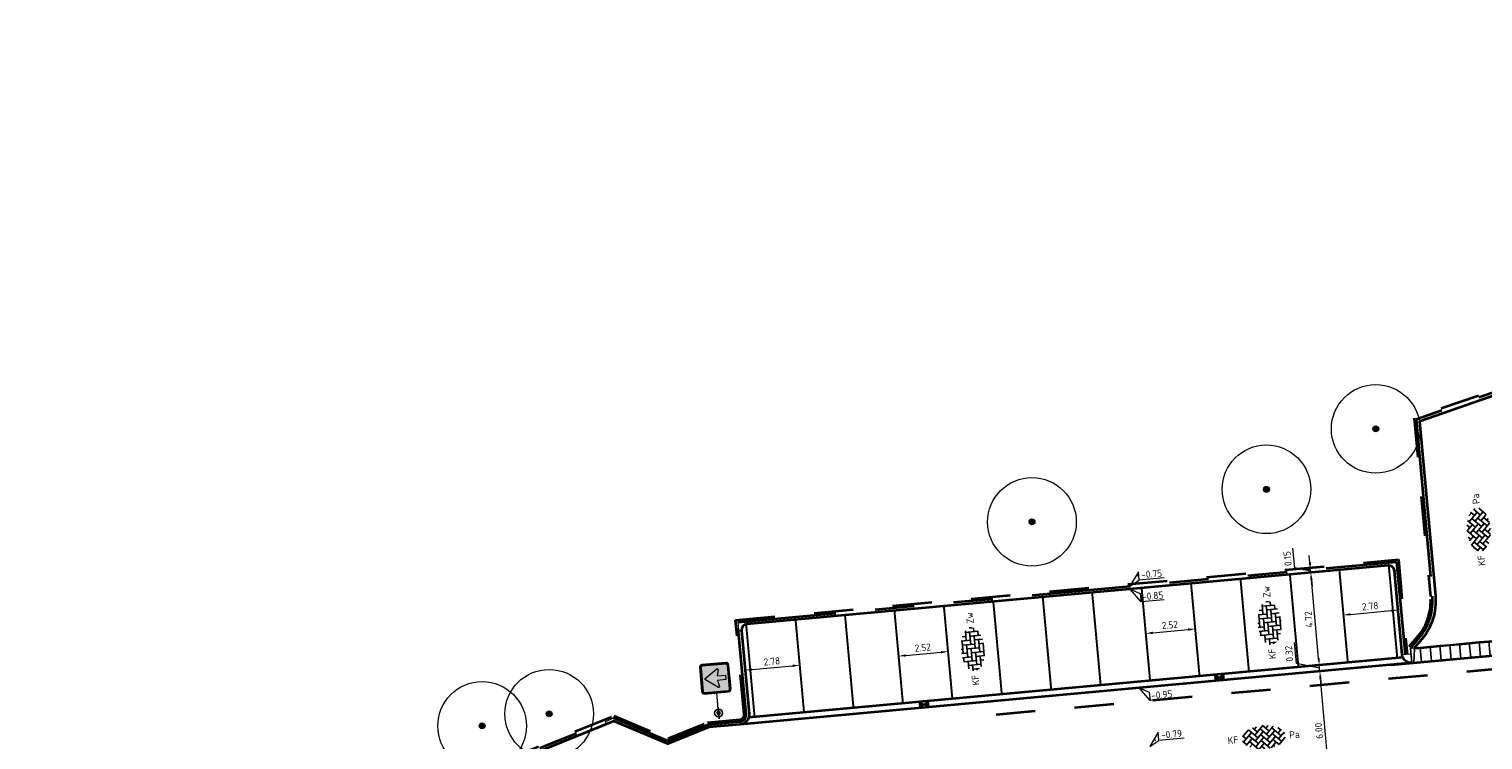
# Model space of a CAD drawing. Header units: metres. Extents: x 126075 to 126745, y 502461 to 502767.
# Tile 75 of 94: x 126546 to 126620, y 502713 to 502749. Entities that reach past the tile are written whole.
import ezdxf
from ezdxf.enums import TextEntityAlignment as Align

# ---------------------------------------------------------------- set-up
doc = ezdxf.new("R2010")
doc.units = ezdxf.units.M
doc.header["$PDSIZE"] = 1
for name, pattern in [('VH-OPSLUITBAND_VARIANT01-SO', [14, 8, -2, 2, -2]), ('VH-TROTTOIRBAND-SO', [15, 5, -2, 2, -2, 2, -2]), ('VW-21-21_STREEP', [0.42, 0.21, -0.21]), ('ZZ-HIDDEN-SO', [4, 2, -2])]:
    doc.linetypes.add(name, pattern=pattern)
doc.layers.get('0').update_dxf_attribs({"linetype": 'CONTINUOUS'})
doc.layers.get('DEFPOINTS').update_dxf_attribs({"linetype": 'CONTINUOUS'})
for name, color, linetype, lineweight in [('B-WE-GR-BOOM-S', 90, 'CONTINUOUS', 18), ('N-WE-IE-MEUBILAIR_WEGMEUBILAIR_VERKEERSBORD-S-200', 7, 'CONTINUOUS', 25), ('N-WE-RI-HWA_KOLK-S-200', 154, 'CONTINUOUS', 25), ('N-WE-VH-GOOT_BSS_ACHTERKANT-G', 170, 'CONTINUOUS', 35), ('N-WE-VH-GOOT_BSS_VOORKANT-G', 170, 'CONTINUOUS', 35), ('N-WE-VH-KANTOPSLUITING_BETONRUG-G', 7, 'ZZ-HIDDEN-SO', 35), ('N-WE-VH-KANTOPSLUITING_ELEMENT_INRIT_130 150-S', 40, 'CONTINUOUS', 25), ('N-WE-VH-KANTOPSLUITING_OPSLUITBAND_150X250-G', 150, 'VH-OPSLUITBAND_VARIANT01-SO', 35), ('N-WE-VH-KANTOPSLUITING_TROTTOIRBAND_130X150_250-G', 210, 'VH-TROTTOIRBAND-SO', 35), ('N-WE-VH-KANTOPSLUITING_TROTTOIRBAND_130X150_250_HOEKBLOK-S', 210, 'CONTINUOUS', 25), ('N-WE-VH-KANTOPSLUITING_TROTTOIRBAND_130X150_250_HOEKSTUK-S', 210, 'CONTINUOUS', 25), ('N-WE-VH-KANTOPSLUITING_VOORKANTBAND-G', 50, 'CONTINUOUS', 35), ('N-WE-VH-MATERIAALGRENS-G', 7, 'ZZ-HIDDEN-SO', 35), ('N-WE-VH-OPENVERHARDING_BETONSTRAATSTEEN_KEIFORMAAT_ELLEBOOGVERBAND-S-200', 252, 'CONTINUOUS', 25), ('N-WE-VH-OPENVERHARDING_BETONSTRAATSTEEN_KEIFORMAAT_KEPERVERBAND-S-200', 252, 'CONTINUOUS', 25), ('N-WE-VW-MARKERING_PARKEERVAK-G', 7, 'VW-21-21_STREEP', 35), ('N-WE-VW-VERKEERSTEKEN_BORD_C-S-200', 7, 'CONTINUOUS', 25), ('X-XX-AL-AANPIJLING-G', 7, 'CONTINUOUS', 18), ('X-XX-AL-HOOGTELABEL-S-200', 7, 'CONTINUOUS', 18), ('X-XX-AL-M', 7, 'CONTINUOUS', 18)]:
    doc.layers.add(name, color=color, linetype=linetype, lineweight=lineweight)
doc.styles.add('NLCS-ISO', font='NLCS-ISO.ttf')
doc.styles.add('NLCS-ISO-M200-T18', font='NLCS-ISO.ttf', dxfattribs={"height": 0.36})
doc.dimstyles.new('NLCS-M200-T18-PIJL_L2_H1', dxfattribs={"dimscale": 0.2, "dimtxt": 2.5, "dimasz": 1.8, "dimexe": 2, "dimexo": 2, "dimgap": 0.7, "dimtad": 1, "dimzin": 0, "dimdsep": 46, "dimtxsty": 'NLCS-ISO-M200-T18', "dimcen": 0, "dimdle": 2, "dimclrd": 256, "dimclre": 256, "dimclrt": 10, "dimadec": 1, "dimazin": 0, "dimtfac": 1, "dimtdec": 3, "dimtofl": 0, "dimtmove": 0, "dimatfit": 3, "dimfxl": 2, "dimfxlon": 1, "dimtfillclr": 256, "dimtolj": 1, "dimtzin": 0, "dimlwd": -1, "dimlwe": -1, "dimarcsym": 0})
pattern_1 = [(0, (0, 0), (0, 6.985), [5.08, -1.905]), (90, (0, 0), (-6.985, 4e-16), [5.08, -1.905])]

# ---------------------------------------------------------------- blocks, each defined once
blk = doc.blocks.new('SVH-TROTTOIRBAND HOEKBLOK_130 150X250_R300_H90INW_VB-MM')
at = {"linetype": 'Continuous', "lineweight": 0}
blk.add_lwpolyline([(450, 150), (450, -300), (300, -300, 0.414214), (0, 0), (0, 150)], format="xyb", close=True, dxfattribs=at)
blk.add_arc((0, -300), 320, 0, 90, dxfattribs=at)
blk = doc.blocks.new('SVH-TROTTOIRBAND HOEKBLOK_130 150X250_R450_H90UITW_HD-MM')
at = {"linetype": 'Continuous', "lineweight": 0}
for q in [(450, 450), (0, 0)]:
    blk.add_line((0, 450), q, dxfattribs=at)
for radius in [450, 430]:
    blk.add_arc((0, 450), radius, 270, 0, dxfattribs=at)
blk = doc.blocks.new('SVH-INRITELEMENT_130 150_180X750X500_LINKS')
for p, q in [((0, 0), (0, 0.75)), ((0, 0.75), (0.5, 0.75)), ((0.5, 0), (0.5, 0.75)), ((0, 0), (0.5, 0)), ((0.095, 0), (0.2, 0.7)), ((0.2, 0.7), (0.5, 0.7))]:
    blk.add_line(p, q)
blk = doc.blocks.new('SVH-INRITELEMENT_130 150_180X750X500_MIDDEN')
for p, q in [((0, 0), (0, 0.75)), ((0.5, 0.75), (0, 0.75)), ((0.5, 0), (0.5, 0.75)), ((0.5, 0.7), (0, 0.7)), ((0.5, 0), (0, 0))]:
    blk.add_line(p, q)
blk = doc.blocks.new('SVH-INRITELEMENT_130 150_180X750X500_RECHTS')
for p, q in [((0, 0), (0, 0.75)), ((0.5, 0.75), (0, 0.75)), ((0.5, 0), (0.5, 0.75)), ((0.3, 0.7), (0, 0.7)), ((0.5, 0), (0, 0)), ((0.405, 0), (0.3, 0.7))]:
    blk.add_line(p, q)
blk = doc.blocks.new('*U38')
at = {"layer": 'N-WE-VH-KANTOPSLUITING_ELEMENT_INRIT_130 150-S'}
for name, p in [('SVH-INRITELEMENT_130 150_180X750X500_LINKS', (0, 0)), ('SVH-INRITELEMENT_130 150_180X750X500_MIDDEN', (0.5, 0)), ('SVH-INRITELEMENT_130 150_180X750X500_MIDDEN', (1, 0)), ('SVH-INRITELEMENT_130 150_180X750X500_MIDDEN', (1.5, 0)), ('SVH-INRITELEMENT_130 150_180X750X500_MIDDEN', (2, 0)), ('SVH-INRITELEMENT_130 150_180X750X500_MIDDEN', (2.5, 0)), ('SVH-INRITELEMENT_130 150_180X750X500_MIDDEN', (3, 0)), ('SVH-INRITELEMENT_130 150_180X750X500_MIDDEN', (3.5, 0)), ('SVH-INRITELEMENT_130 150_180X750X500_MIDDEN', (4, 0)), ('SVH-INRITELEMENT_130 150_180X750X500_MIDDEN', (4.5, 0)), ('SVH-INRITELEMENT_130 150_180X750X500_MIDDEN', (5, 0)), ('SVH-INRITELEMENT_130 150_180X750X500_MIDDEN', (5.5, 0)), ('SVH-INRITELEMENT_130 150_180X750X500_MIDDEN', (6, 0)), ('SVH-INRITELEMENT_130 150_180X750X500_MIDDEN', (6.5, 0)), ('SVH-INRITELEMENT_130 150_180X750X500_MIDDEN', (7, 0)), ('SVH-INRITELEMENT_130 150_180X750X500_RECHTS', (7.5, 0))]:
    blk.add_blockref(name, p, dxfattribs=at)
blk = doc.blocks.new('SVH-TROTTOIRBAND HOEKSTUK_130 150X250_L400_H135INW_VB-MM')
at = {"linetype": 'Continuous', "lineweight": 0}
blk.add_lwpolyline([(400, 150), (400, 0), (0, 0), (-283, -283), (-389, -177), (-62, 150)], close=True, dxfattribs=at)
blk.add_lwpolyline([(400, 20), (-8, 20), (-297, -269)], dxfattribs=at)
blk = doc.blocks.new('SVH-TROTTOIRBAND HOEKSTUK_130 150X250_L450_H135UITW_VB-MM')
at = {"linetype": 'Continuous', "lineweight": 0}
blk.add_lwpolyline([(62, 150), (-212, 424), (-318, 318), (0, 0), (450, 0), (450, 150)], close=True, dxfattribs=at)
blk.add_lwpolyline([(-304, 332), (8, 20), (450, 20)], dxfattribs=at)
blk = doc.blocks.new('N-SVW-VERKEERSTEKEN_BORD_C03-SO')
at = {"true_color": 0x007dc8}
h = blk.add_hatch(color=152, dxfattribs=at)
h.dxf.hatch_style = 1
h.paths.add_polyline_path([(3.05, 3.75), (-3.05, 3.75, 0.414214), (-3.75, 3.05), (-3.75, 0), (-3.55, 0), (-3.55, 3.05, -0.414214), (-3.05, 3.55), (3.05, 3.55, -0.414214), (3.55, 3.05), (3.55, 0), (3.75, 0), (3.75, 3.05, 0.414214)])
h = blk.add_hatch(color=152, dxfattribs=at)
h.dxf.hatch_style = 1
h.paths.add_polyline_path([(-3.55, 0), (-3.75, 0), (-3.75, -3.05, 0.414214), (-3.05, -3.75), (3.05, -3.75, 0.414214), (3.75, -3.05), (3.75, 0), (3.55, 0), (3.55, -3.05, -0.414214), (3.05, -3.55), (-3.05, -3.55, -0.414214), (-3.55, -3.05)])
at = {"true_color": 0xffffff}
h = blk.add_hatch(color=7, dxfattribs=at)
h.dxf.hatch_style = 1
h.paths.add_polyline_path([(3.05, 3.55), (-3.05, 3.55, 0.414214), (-3.55, 3.05), (-3.55, 0), (-3.35, 0), (-3.35, 3.05, -0.414214), (-3.05, 3.35), (3.05, 3.35, -0.414214), (3.35, 3.05), (3.35, 0), (3.55, 0), (3.55, 3.05, 0.414214)])
h = blk.add_hatch(color=7, dxfattribs=at)
h.dxf.hatch_style = 1
h.paths.add_polyline_path([(-3.35, 0), (-3.55, 0), (-3.55, -3.05, 0.414214), (-3.05, -3.55), (3.05, -3.55, 0.414214), (3.55, -3.05), (3.55, 0), (3.35, 0), (3.35, -3.05, -0.414214), (3.05, -3.35), (-3.05, -3.35, -0.414214), (-3.35, -3.05)])
at = {"true_color": 0x007dc8}
h = blk.add_hatch(color=152, dxfattribs=at)
h.dxf.hatch_style = 1
h.paths.add_polyline_path([(-0.16, 2.53, -0.518438), (0.16, 2.53), (1.95, 0), (3.35, 0), (3.35, 3.05, 0.414214), (3.05, 3.35), (-3.05, 3.35, 0.414214), (-3.35, 3.05), (-3.35, 0), (-1.95, 0)])
h = blk.add_hatch(color=152, dxfattribs=at)
h.dxf.hatch_style = 1
h.paths.add_polyline_path([(-2.37, -0.59), (-1.95, 0), (-3.35, 0), (-3.35, -3.05, 0.414214), (-3.05, -3.35), (3.05, -3.35, 0.414214), (3.35, -3.05), (3.35, 0), (1.95, 0), (2.37, -0.59, -0.690116), (2.16, -0.9), (0.57, -0.53), (0.57, -2.62), (-0.57, -2.62), (-0.57, -0.53), (-2.16, -0.9, -0.690116)])
at = {"true_color": 0xffffff}
h = blk.add_hatch(color=7, dxfattribs=at)
h.dxf.hatch_style = 1
h.paths.add_polyline_path([(-2.37, -0.59, 0.690116), (-2.16, -0.9), (-0.57, -0.53), (-0.57, -2.62), (0.57, -2.62), (0.57, -0.53), (2.16, -0.9, 0.690116), (2.37, -0.59), (0.16, 2.53, 0.518438), (-0.16, 2.53)])
at = {"color": 152, "lineweight": 0, "true_color": 0x007dc8}
blk.add_lwpolyline([(-3.05, -3.75), (3.05, -3.75, 0.414214), (3.75, -3.05), (3.75, 3.05, 0.414214), (3.05, 3.75), (-3.05, 3.75, 0.414214), (-3.75, 3.05), (-3.75, -3.05, 0.414214)], format="xyb", close=True, dxfattribs=at)
at = {"color": 7, "lineweight": 0, "true_color": 0xffffff}
for points in [[(-3.05, -3.55), (3.05, -3.55, 0.414214), (3.55, -3.05), (3.55, 3.05, 0.414214), (3.05, 3.55), (-3.05, 3.55, 0.414214), (-3.55, 3.05), (-3.55, -3.05, 0.414214)], [(-3.05, -3.35), (3.05, -3.35, 0.414214), (3.35, -3.05), (3.35, 3.05, 0.414214), (3.05, 3.35), (-3.05, 3.35, 0.414214), (-3.35, 3.05), (-3.35, -3.05, 0.414214)], [(0.57, -0.53), (0.57, -2.62), (-0.57, -2.62), (-0.57, -0.53), (-2.16, -0.9, -0.690116), (-2.37, -0.59), (-0.16, 2.53, -0.518438), (0.16, 2.53), (2.37, -0.59, -0.690116), (2.16, -0.9)]]:
    blk.add_lwpolyline(points, format="xyb", close=True, dxfattribs=at)
blk = doc.blocks.new('SVH-BSS_KEIFORMAAT_KEPER-SO')
for p, q in [((-5.3, 0.84), (-4.45, 0)), ((-5.2, 0.74), (-3.76, 2.18)), ((-5.2, -0.74), (-2.97, 1.48)), ((-4.61, 1.64), (-4.45, 1.48)), ((-4.61, -1.64), (-2.97, 0)), ((-3.71, 0.74), (-1.48, -1.48)), ((-3.7, 2.21), (-1.48, 0)), ((-2.62, 2.62), (-1.48, 1.48)), ((-2.23, 0.74), (0.01, 2.97)), ((-2.23, 2.23), (-1.61, 2.85)), ((-2.23, -0.74), (0, 1.48)), ((-2.23, -2.23), (0, 0)), ((-0.74, 2.23), (1.48, 0)), ((-0.74, 0.74), (1.48, -1.48)), ((-0.01, 2.97), (1.48, 1.48)), ((0.74, 2.23), (1.39, 2.88)), ((0.74, 0.74), (2.62, 2.62)), ((0.74, -0.74), (2.97, 1.48)), ((0.74, -2.23), (2.97, 0)), ((2.23, 2.23), (4.45, 0)), ((2.23, 0.74), (4.45, -1.48)), ((3.71, 0.74), (4.61, 1.64)), ((3.71, -0.74), (5.3, 0.84)), ((3.76, 2.18), (4.45, 1.48)), ((3.76, 2.18), (4.45, 1.48)), ((5.2, 0.74), (5.45, 0.49)), ((-5.45, -0.49), (-4.45, -1.48)), ((-3.71, -0.74), (-1.61, -2.85)), ((-3.7, -2.21), (-2.97, -1.48)), ((-1.39, -2.88), (0, -1.48)), ((-0.74, -0.74), (1.39, -2.88)), ((-0.74, -2.23), (0.01, -2.97)), ((-0.01, -2.97), (0, -2.97)), ((1.61, -2.85), (2.97, -1.48)), ((2.23, -0.74), (3.7, -2.21)), ((2.23, -2.23), (2.62, -2.62)), ((3.76, -2.18), (5.45, -0.49)), ((5.2, -0.74), (5.3, -0.84))]:
    blk.add_line(p, q)
at = {"style": 'NLCS-ISO'}
blk.add_attdef('FORMAAT', text='', height=1.8, dxfattribs=at).set_placement((-6.53, 0), align=Align.MIDDLE_RIGHT)
blk.add_attdef('KLEUR', text='', height=1.8, dxfattribs=at).set_placement((6.53, 0), align=Align.MIDDLE_LEFT)
at = {"style": 'NLCS-ISO', "flags": 1}
blk.add_attdef('FUNCTIE', text='', height=1.8, dxfattribs=at).set_placement((0, -3.98), align=Align.TOP_CENTER)
blk = doc.blocks.new('SVH-BSS_KEIFORMAAT_ELLEBOOG-SO')
for p, q in [((-5.48, 0.39), (-3.97, 0.39)), ((-5.02, 0.39), (-5.02, -1.24)), ((-4.84, 1.44), (-2.92, 1.44)), ((-3.97, 1.44), (-3.97, -1.71)), ((-3.04, 2.49), (-1.87, 2.49)), ((-2.92, 2.49), (-2.92, -0.66)), ((-2.92, 0.39), (0.23, 0.39)), ((-1.87, 2.81), (-1.87, 0.39)), ((-1.87, 1.44), (1.28, 1.44)), ((-0.82, 2.94), (-0.82, 1.44)), ((-0.82, 2.49), (2.33, 2.49)), ((-0.82, 0.39), (-0.82, -2.76)), ((0.23, 2.97), (0.23, 2.49)), ((0.23, 1.44), (0.23, -1.71)), ((1.28, 2.49), (1.28, -0.66)), ((1.28, 0.39), (4.43, 0.39)), ((2.33, 2.7), (2.33, 0.39)), ((2.33, 1.44), (4.84, 1.44)), ((3.38, 2.35), (3.38, 1.44)), ((3.38, 0.39), (3.38, -2.35)), ((4.43, 1.44), (4.43, -1.71)), ((5.48, 0.39), (5.48, -0.39)), ((-5.39, -0.66), (-5.02, -0.66)), ((-4.52, -1.71), (-1.87, -1.71)), ((-3.97, -0.66), (-0.82, -0.66)), ((-2.92, -1.71), (-2.92, -2.53)), ((-1.87, -0.66), (-1.87, -2.8)), ((-1.87, -2.76), (1.28, -2.76)), ((-0.82, -1.71), (2.33, -1.71)), ((0.23, -0.66), (3.38, -0.66)), ((0.23, -2.76), (0.23, -2.97)), ((1.28, -1.71), (1.28, -2.9)), ((2.33, -0.66), (2.33, -2.71)), ((3.38, -1.71), (4.52, -1.71)), ((4.43, -0.66), (5.39, -0.66))]:
    blk.add_line(p, q)
at = {"style": 'NLCS-ISO'}
blk.add_attdef('FORMAAT', text='', height=1.8, dxfattribs=at).set_placement((-6.53, 0), align=Align.MIDDLE_RIGHT)
blk.add_attdef('KLEUR', text='', height=1.8, dxfattribs=at).set_placement((6.53, 0), align=Align.MIDDLE_LEFT)
at = {"style": 'NLCS-ISO', "flags": 1}
blk.add_attdef('FUNCTIE', text='', height=1.8, dxfattribs=at).set_placement((0, -3.98), align=Align.TOP_CENTER)
blk = doc.blocks.new('*D85')
at = {"layer": 'DEFPOINTS', "color": 0, "transparency": 16777216}
for p in [(126611.844, 502716.868), (126611.969, 502716.879), (126612.622, 502710.915)]:
    blk.add_point(p, dxfattribs=at)
at = {"layer": 'X-XX-AL-M', "transparency": 16777216}
for p, q in [((126611.969, 502716.879), (126612.368, 502716.916)), ((126612.483, 502711.264), (126612.002, 502716.521)), ((126612.516, 502710.905), (126612.118, 502710.869))]:
    blk.add_line(p, q, dxfattribs=at)
for points in [[(126611.943, 502716.515), (126612.062, 502716.526), (126611.969, 502716.879)], [(126612.424, 502711.258), (126612.543, 502711.269), (126612.516, 502710.905)]]:
    blk.add_solid(points, dxfattribs=at)
at = {"layer": 'X-XX-AL-M', "color": 10, "transparency": 16777216, "insert": (126611.924, 502713.863), "char_height": 0.36, "attachment_point": 5, "rotation": 95.22998, "style": 'NLCS-ISO-M200-T18'}
blk.add_mtext('\\A1;6.00', dxfattribs=at)
blk = doc.blocks.new('*D87')
at = {"layer": 'DEFPOINTS', "color": 0, "transparency": 16777216}
for p in [(126611.941, 502717.193), (126611.948, 502717.194), (126611.844, 502716.868)]:
    blk.add_point(p, dxfattribs=at)
at = {"layer": 'X-XX-AL-M', "transparency": 16777216}
for p, q in [((126610.778, 502717.275), (126610.681, 502718.342)), ((126611.908, 502717.551), (126611.875, 502717.91)), ((126611.955, 502717.036), (126610.778, 502717.275)), ((126611.941, 502717.193), (126611.542, 502717.157)), ((126611.969, 502716.879), (126611.941, 502717.193)), ((126611.969, 502716.879), (126612.368, 502716.916)), ((126612.002, 502716.521), (126612.035, 502716.162))]:
    blk.add_line(p, q, dxfattribs=at)
for points in [[(126611.848, 502717.546), (126611.968, 502717.557), (126611.941, 502717.193)], [(126611.943, 502716.515), (126612.062, 502716.526), (126611.969, 502716.879)]]:
    blk.add_solid(points, dxfattribs=at)
at = {"layer": 'X-XX-AL-M', "color": 10, "transparency": 16777216, "insert": (126610.411, 502717.779), "char_height": 0.36, "attachment_point": 5, "rotation": 95.22998, "style": 'NLCS-ISO-M200-T18'}
blk.add_mtext('\\A1;0.32', dxfattribs=at)
blk = doc.blocks.new('*D88')
at = {"layer": 'DEFPOINTS', "color": 0, "transparency": 16777216}
for p in [(126611.51, 502721.898), (126611.517, 502721.899), (126611.948, 502717.194)]:
    blk.add_point(p, dxfattribs=at)
at = {"layer": 'X-XX-AL-M', "transparency": 16777216}
for p, q in [((126611.51, 502721.898), (126611.112, 502721.862)), ((126611.908, 502717.551), (126611.543, 502721.54)), ((126611.941, 502717.193), (126611.542, 502717.157))]:
    blk.add_line(p, q, dxfattribs=at)
for points in [[(126611.483, 502721.534), (126611.603, 502721.545), (126611.51, 502721.898)], [(126611.848, 502717.546), (126611.968, 502717.557), (126611.941, 502717.193)]]:
    blk.add_solid(points, dxfattribs=at)
at = {"layer": 'X-XX-AL-M', "color": 10, "transparency": 16777216, "insert": (126611.407, 502719.516), "char_height": 0.36, "attachment_point": 5, "rotation": 95.22998, "style": 'NLCS-ISO-M200-T18'}
blk.add_mtext('\\A1;4.72', dxfattribs=at)
blk = doc.blocks.new('*D89')
at = {"layer": 'DEFPOINTS', "color": 0, "transparency": 16777216}
for p in [(126611.496, 502722.048), (126611.504, 502722.048), (126611.517, 502721.899)]:
    blk.add_point(p, dxfattribs=at)
at = {"layer": 'X-XX-AL-M', "transparency": 16777216}
for p, q in [((126610.695, 502722.137), (126610.604, 502723.133)), ((126611.503, 502721.973), (126610.695, 502722.137)), ((126611.464, 502722.406), (126611.431, 502722.765)), ((126611.496, 502722.048), (126611.098, 502722.011)), ((126611.51, 502721.898), (126611.112, 502721.862)), ((126611.51, 502721.898), (126611.496, 502722.048)), ((126611.543, 502721.54), (126611.576, 502721.181))]:
    blk.add_line(p, q, dxfattribs=at)
for points in [[(126611.404, 502722.401), (126611.523, 502722.411), (126611.496, 502722.048)], [(126611.483, 502721.534), (126611.603, 502721.545), (126611.51, 502721.898)]]:
    blk.add_solid(points, dxfattribs=at)
at = {"layer": 'X-XX-AL-M', "color": 10, "transparency": 16777216, "insert": (126610.331, 502722.606), "char_height": 0.36, "attachment_point": 5, "rotation": 95.22998, "style": 'NLCS-ISO-M200-T18'}
blk.add_mtext('\\A1;0.15', dxfattribs=at)
blk = doc.blocks.new('B-SGR-BOOM_2E GROOTTE')
h = blk.add_hatch(color=256)
edge = h.paths.add_edge_path()
edge.add_arc((-0.002, 0.003), 0.15, 0, 360)
for radius in [2.25, 0.15]:
    blk.add_circle((-0.002, 0.003), radius)
blk = doc.blocks.new('N-SIE-WEG_VERKEERSBORD_PAAL-SO')
blk.add_line((-1.5, 0), (1.5, 0))
for radius in [1, 0.373]:
    blk.add_circle((0, 0), radius)
at = {"style": 'NLCS-ISO'}
blk.add_attdef('VERKEERSBORD', (1, 1.01), '', height=2, dxfattribs=at)
blk = doc.blocks.new('*D138')
at = {"layer": 'DEFPOINTS', "color": 0, "transparency": 16777216}
for p in [(126615.942, 502719.995), (126615.944, 502719.977), (126613.173, 502719.723)]:
    blk.add_point(p, dxfattribs=at)
at = {"layer": 'X-XX-AL-M', "transparency": 16777216}
for p, q in [((126613.171, 502719.742), (126613.135, 502720.14)), ((126613.53, 502719.775), (126615.583, 502719.963)), ((126615.942, 502719.995), (126615.906, 502720.394))]:
    blk.add_line(p, q, dxfattribs=at)
for points in [[(126615.578, 502720.022), (126615.589, 502719.903), (126615.942, 502719.995)], [(126613.524, 502719.834), (126613.535, 502719.715), (126613.171, 502719.742)]]:
    blk.add_solid(points, dxfattribs=at)
at = {"layer": 'X-XX-AL-M', "color": 10, "transparency": 16777216, "insert": (126614.527, 502720.187), "char_height": 0.36, "attachment_point": 5, "rotation": 5.22982, "style": 'NLCS-ISO-M200-T18'}
blk.add_mtext('\\A1;2.78', dxfattribs=at)
blk = doc.blocks.new('*D139')
at = {"layer": 'DEFPOINTS', "color": 0, "transparency": 16777216}
for p in [(126582.799, 502716.924), (126585.568, 502717.196), (126585.57, 502717.178)]:
    blk.add_point(p, dxfattribs=at)
at = {"layer": 'X-XX-AL-M', "transparency": 16777216}
for p, q in [((126582.797, 502716.942), (126582.761, 502717.341)), ((126583.156, 502716.975), (126585.21, 502717.163)), ((126585.568, 502717.196), (126585.532, 502717.594))]:
    blk.add_line(p, q, dxfattribs=at)
for points in [[(126583.15, 502717.035), (126583.161, 502716.915), (126582.797, 502716.942)], [(126585.204, 502717.223), (126585.215, 502717.103), (126585.568, 502717.196)]]:
    blk.add_solid(points, dxfattribs=at)
at = {"layer": 'X-XX-AL-M', "color": 10, "transparency": 16777216, "insert": (126584.154, 502717.388), "char_height": 0.36, "attachment_point": 5, "rotation": 5.22982, "style": 'NLCS-ISO-M200-T18'}
blk.add_mtext('\\A1;2.78', dxfattribs=at)
blk = doc.blocks.new('*D140')
at = {"layer": 'DEFPOINTS', "color": 0, "transparency": 16777216}
for p in [(126603.135, 502718.804), (126605.644, 502719.034), (126605.644, 502719.034)]:
    blk.add_point(p, dxfattribs=at)
at = {"layer": 'X-XX-AL-M', "transparency": 16777216}
for p, q in [((126603.135, 502718.804), (126603.098, 502719.203)), ((126605.644, 502719.034), (126605.608, 502719.432)), ((126603.493, 502718.837), (126605.286, 502719.001))]:
    blk.add_line(p, q, dxfattribs=at)
for points in [[(126603.488, 502718.897), (126603.499, 502718.777), (126603.135, 502718.804)], [(126605.28, 502719.061), (126605.291, 502718.941), (126605.644, 502719.034)]]:
    blk.add_solid(points, dxfattribs=at)
at = {"layer": 'X-XX-AL-M', "color": 10, "transparency": 16777216, "insert": (126604.36, 502719.238), "char_height": 0.36, "attachment_point": 5, "rotation": 5.23085, "style": 'NLCS-ISO-M200-T18'}
blk.add_mtext('\\A1;2.52', dxfattribs=at)
blk = doc.blocks.new('*D149')
at = {"layer": 'DEFPOINTS', "color": 0, "transparency": 16777216}
for p in [(126590.587, 502717.656), (126593.097, 502717.885), (126593.097, 502717.885)]:
    blk.add_point(p, dxfattribs=at)
at = {"layer": 'X-XX-AL-M', "transparency": 16777216}
for p, q in [((126590.587, 502717.656), (126590.551, 502718.054)), ((126590.946, 502717.688), (126592.738, 502717.852)), ((126593.097, 502717.885), (126593.06, 502718.284))]:
    blk.add_line(p, q, dxfattribs=at)
for points in [[(126590.94, 502717.748), (126590.951, 502717.629), (126590.587, 502717.656)], [(126592.733, 502717.912), (126592.744, 502717.793), (126593.097, 502717.885)]]:
    blk.add_solid(points, dxfattribs=at)
at = {"layer": 'X-XX-AL-M', "color": 10, "transparency": 16777216, "insert": (126591.813, 502718.089), "char_height": 0.36, "attachment_point": 5, "rotation": 5.22982, "style": 'NLCS-ISO-M200-T18'}
blk.add_mtext('\\A1;2.52', dxfattribs=at)
blk = doc.blocks.new('SRI-KOLK_STRAAT-SO')
h = blk.add_hatch(color=256)
h.dxf.hatch_style = 1
h.paths.add_polyline_path([(-1.125, 1.5), (-1.125, 0), (0, 0.75)])
h.paths.add_polyline_path([(1.125, 1.5), (0, 0.75), (1.125, 0)])
for p, q in [((-1.125, 0), (1.125, 1.5)), ((1.125, 0), (-1.125, 1.5))]:
    blk.add_line(p, q)
blk.add_lwpolyline([(-1.125, 0), (1.125, 0), (1.125, 1.5), (-1.125, 1.5)], close=True)
blk = doc.blocks.new('SZZ-HOOGTELABEL_04-SO')
h = blk.add_hatch()
h.set_pattern_fill('ANGLE', color=256)
h.set_pattern_definition(pattern_1)
h.paths.add_polyline_path([(2.46, -1.31), (0, 0), (2.46, -3.44)])
for p, q in [((0, 0), (2.46, -1.31)), ((2.46, -3.44), (0, 0)), ((2.46, -1.31), (2.46, -3.44)), ((8.4, -3.44), (2.46, -3.44))]:
    blk.add_line(p, q)
at = {"style": 'NLCS-ISO'}
blk.add_attdef('...', text='', height=1.8, dxfattribs=at).set_placement((5.55, -2.2), align=Align.MIDDLE)
blk = doc.blocks.new('SZZ-HOOGTELABEL_02-SO')
h = blk.add_hatch()
h.set_pattern_fill('ANGLE', color=256)
h.set_pattern_definition(pattern_1)
h.paths.add_polyline_path([(2.46, 3.44), (0, 0), (2.46, 1.31)])
for p, q in [((2.46, 3.44), (0, 0)), ((0, 0), (2.46, 1.31)), ((2.46, 1.31), (2.46, 3.44)), ((8.84, 1.31), (2.46, 1.31))]:
    blk.add_line(p, q)
at = {"style": 'NLCS-ISO'}
blk.add_attdef('...', text='', height=1.8, dxfattribs=at).set_placement((5.77, 2.62), align=Align.MIDDLE)

msp = doc.modelspace()

# ---------------------------------------------------------------- linework, layer by layer
at = {"layer": 'N-WE-VH-GOOT_BSS_ACHTERKANT-G'}
msp.add_lwpolyline([(126616.184, 502717.581), (126582.981, 502714.542)], dxfattribs=at)
at = {"layer": 'N-WE-VH-GOOT_BSS_VOORKANT-G'}
msp.add_lwpolyline([(126616.64, 502717.307), (126582.547, 502714.186)], dxfattribs=at)
at = {"layer": 'N-WE-VH-KANTOPSLUITING_BETONRUG-G'}
for points in [[(126716.511, 502749.484), (126657.807, 502744.014), (126616.757, 502729.738), (126617.586, 502720.688, -0.198912), (126616.961, 502718.678), (126616.495, 502718.118)], [(126546.581, 502700.395), (126547.046, 502700.583), (126548.204, 502703.318), (126576.134, 502714.625), (126578.869, 502713.467), (126580.891, 502714.286), (126582.525, 502714.435, 0.414214), (126582.751, 502714.707), (126582.314, 502719.476), (126615.959, 502722.557), (126616.4, 502717.737)]]:
    msp.add_lwpolyline(points, format="xyb", dxfattribs=at)
at = {"layer": 'N-WE-VH-KANTOPSLUITING_OPSLUITBAND_150X250-G'}
msp.add_lwpolyline([(126624.538, 502718.783), (126623.978, 502719.249, -0.198912), (126622.963, 502721.18), (126622.865, 502722.248, -0.344586), (126626.102, 502727.271), (126655.529, 502737.505, -0.060563), (126656.909, 502737.804), (126663.481, 502738.416, -0.413947), (126667.671, 502734.942), (126668.059, 502730.815), (126675.874, 502731.557), (126675.128, 502739.499), (126717.305, 502743.422), (126716.533, 502749.376), (126657.828, 502743.916), (126616.864, 502729.669), (126617.685, 502720.697, -0.198912), (126617.038, 502718.614), (126616.572, 502718.054)], format="xyb", dxfattribs=at)
at = {"layer": 'N-WE-VH-KANTOPSLUITING_TROTTOIRBAND_130X150_250-G'}
msp.add_lwpolyline([(126582.423, 502719.385), (126615.868, 502722.447), (126616.3, 502717.728)], dxfattribs=at)
msp.add_lwpolyline([(126546.618, 502700.302), (126547.122, 502700.506), (126548.28, 502703.241), (126576.133, 502714.517), (126578.868, 502713.359), (126580.915, 502714.187), (126582.534, 502714.336, 0.414214), (126582.85, 502714.716), (126582.451, 502719.077)], format="xyb", dxfattribs=at)
at = {"layer": 'N-WE-VH-KANTOPSLUITING_VOORKANTBAND-G'}
msp.add_lwpolyline([(126624.327, 502718.764), (126623.882, 502719.134, -0.198912), (126622.814, 502721.166), (126622.716, 502722.234, -0.344586), (126626.053, 502727.412), (126655.48, 502737.647, -0.060563), (126656.895, 502737.954), (126663.468, 502738.565, -0.413947), (126667.82, 502734.956), (126668.194, 502730.978), (126675.711, 502731.692), (126674.965, 502739.634), (126717.136, 502743.557), (126716.403, 502749.213), (126657.86, 502743.768), (126617.024, 502729.566), (126617.835, 502720.71, -0.198912), (126617.153, 502718.518), (126616.783, 502718.073)], format="xyb", dxfattribs=at)
at = {"layer": 'N-WE-VH-KANTOPSLUITING_VOORKANTBAND-G', "flags": 128}
msp.add_lwpolyline([(126616.64, 502717.307, -0.414214), (126616.151, 502717.714), (126615.76, 502721.985, 0.412459), (126615.434, 502722.257), (126582.885, 502719.276, 0.412985), (126582.614, 502718.95), (126583, 502714.73, -0.414214), (126582.547, 502714.186), (126580.951, 502714.04), (126578.866, 502713.196), (126576.132, 502714.355), (126548.394, 502703.125), (126547.235, 502700.39), (126543.896, 502699.038)], format="xyb", dxfattribs=at)
at = {"layer": 'N-WE-VH-KANTOPSLUITING_VOORKANTBAND-G'}
msp.add_lwpolyline([(126615.597, 502717.211), (126626.35, 502718.196), (126626.208, 502719.739)], dxfattribs=at)
at = {"layer": 'N-WE-VH-MATERIAALGRENS-G', "flags": 128}
msp.add_lwpolyline([(126680.803, 502627.483), (126691.231, 502628.443), (126686.46, 502680.269), (126676.012, 502679.307, -0.414091), (126669.813, 502684.458), (126666.419, 502721.16), (126593.935, 502714.526)], format="xyb", dxfattribs=at)
at = {"layer": 'N-WE-VW-MARKERING_PARKEERVAK-G', "ltscale": 5, "const_width": 0.1}
for points in [[(126612.962, 502722.03), (126613.392, 502717.326)], [(126615.471, 502722.258), (126615.902, 502717.556)], [(126605.433, 502721.341), (126605.864, 502716.637)], [(126607.943, 502721.571), (126608.373, 502716.866)], [(126610.452, 502721.801), (126610.883, 502717.096)], [(126597.905, 502720.652), (126598.335, 502715.948)], [(126600.414, 502720.881), (126600.845, 502716.177)], [(126602.924, 502721.111), (126603.354, 502716.407)], [(126590.376, 502719.962), (126590.807, 502715.259)], [(126592.886, 502720.192), (126593.316, 502715.488)], [(126595.395, 502720.422), (126595.826, 502715.718)], [(126582.848, 502719.27), (126583.278, 502714.568)], [(126585.357, 502719.503), (126585.788, 502714.799)], [(126587.867, 502719.733), (126588.297, 502715.029)]]:
    msp.add_lwpolyline(points, dxfattribs=at)
at = {"layer": 'X-XX-AL-AANPIJLING-G', "flags": 128}
for points in [[(126592.886, 502720.192), (126595.395, 502720.422)], [(126581.448, 502714.768), (126581.354, 502715.782)]]:
    msp.add_lwpolyline(points, dxfattribs=at)

# ---------------------------------------------------------------- block references
at = {"layer": 'B-WE-GR-BOOM-S', "rotation": 3.05185605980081}
for p in [(126614.811, 502729.187), (126609.263, 502726.119), (126597.36, 502724.466), (126572.852, 502714.723), (126569.447, 502714.111)]:
    msp.add_blockref('B-SGR-BOOM_2E GROOTTE', p, dxfattribs=at)
at = {"layer": 'N-WE-IE-MEUBILAIR_WEGMEUBILAIR_VERKEERSBORD-S-200', "xscale": 0.2, "yscale": 0.2, "zscale": 0.2, "rotation": 95.28273597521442}
msp.add_blockref('N-SIE-WEG_VERKEERSBORD_PAAL-SO', (126581.448, 502714.768), dxfattribs=at)
at = {"layer": 'N-WE-RI-HWA_KOLK-S-200', "xscale": 0.1999999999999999, "yscale": 0.1999999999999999, "zscale": 0.1999999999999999, "rotation": 185.2298154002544}
for p in [(126606.864, 502716.713), (126591.867, 502715.341)]:
    msp.add_blockref('SRI-KOLK_STRAAT-SO', p, dxfattribs=at)
at = {"layer": 'N-WE-VH-KANTOPSLUITING_ELEMENT_INRIT_130 150-S', "rotation": 5.229815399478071}
msp.add_blockref('*U38', (126616.64, 502717.307), dxfattribs=at)
at = {"layer": 'N-WE-VH-KANTOPSLUITING_TROTTOIRBAND_130X150_250_HOEKBLOK-S', "xscale": -0.001, "yscale": 0.001, "zscale": 0.001}
for name, p, rotation in [('SVH-TROTTOIRBAND HOEKBLOK_130 150X250_R300_H90INW_VB-MM', (126615.76, 502721.985), 275.2298154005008), ('SVH-TROTTOIRBAND HOEKBLOK_130 150X250_R300_H90INW_VB-MM', (126582.885, 502719.276), 5.229815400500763), ('SVH-TROTTOIRBAND HOEKBLOK_130 150X250_R450_H90UITW_HD-MM', (126616.64, 502717.307), 5.229815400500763)]:
    msp.add_blockref(name, p, dxfattribs=dict(at, rotation=rotation))
at = {"layer": 'N-WE-VH-KANTOPSLUITING_TROTTOIRBAND_130X150_250_HOEKSTUK-S', "xscale": 0.001, "yscale": 0.001, "zscale": 0.001}
for name, p, rotation in [('SVH-TROTTOIRBAND HOEKSTUK_130 150X250_L400_H135INW_VB-MM', (126576.132, 502714.355), 337.0407848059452), ('SVH-TROTTOIRBAND HOEKSTUK_130 150X250_L450_H135UITW_VB-MM', (126578.866, 502713.196), 22.04078480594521)]:
    msp.add_blockref(name, p, dxfattribs=dict(at, rotation=rotation))
at = {"layer": 'N-WE-VH-OPENVERHARDING_BETONSTRAATSTEEN_KEIFORMAAT_ELLEBOOGVERBAND-S-200', "xscale": 0.2, "yscale": 0.2, "zscale": 0.2, "rotation": 95.22981540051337}
for p in [(126609.413, 502719.333), (126594.351, 502718)]:
    msp.add_blockref('SVH-BSS_KEIFORMAAT_ELLEBOOG-SO', p, dxfattribs=at).add_auto_attribs({'FORMAAT': 'KF', 'KLEUR': 'Zw'})
at = {"layer": 'N-WE-VH-OPENVERHARDING_BETONSTRAATSTEEN_KEIFORMAAT_KEPERVERBAND-S-200', "xscale": 0.2, "yscale": 0.2, "zscale": 0.2}
for p, rotation in [((126620.037, 502724.072), 95.22981540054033), ((126609.122, 502713.534), 5.229815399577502)]:
    msp.add_blockref('SVH-BSS_KEIFORMAAT_KEPER-SO', p, dxfattribs=dict(at, rotation=rotation)).add_auto_attribs({'FORMAAT': 'KF', 'KLEUR': 'Pa'})
at = {"layer": 'N-WE-VW-VERKEERSTEKEN_BORD_C-S-200', "xscale": 0.2000000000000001, "yscale": 0.2000000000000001, "zscale": 0.2000000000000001, "rotation": 95.11583854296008}
msp.add_blockref('N-SVW-VERKEERSTEKEN_BORD_C03-SO', (126581.281, 502716.529), dxfattribs=at)
at = {"layer": 'X-XX-AL-HOOGTELABEL-S-200', "xscale": 0.2, "yscale": 0.2, "zscale": 0.2}
for name, p, rotation, values in [('SZZ-HOOGTELABEL_02-SO', (126602.328, 502721.208), 5.037761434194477, {'...': '-0.75'}), ('SZZ-HOOGTELABEL_04-SO', (126602.342, 502721.058), 5.037761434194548, {'...': '-0.85'}), ('SZZ-HOOGTELABEL_04-SO', (126602.801, 502716.04), 5.037761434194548, {'...': '-0.95'}), ('SZZ-HOOGTELABEL_02-SO', (126603.339, 502713.066), 5.03776143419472, {'...': '-0.79'})]:
    msp.add_blockref(name, p, dxfattribs=dict(at, rotation=rotation)).add_auto_attribs(values)

# ---------------------------------------------------------------- dimensions: what is measured, and where the dimension line sits
at = {"layer": 'X-XX-AL-M'}
for base, p1, p2, picture, middle in [((126611.496, 502722.048), (126611.517, 502721.899), (126611.504, 502722.048), '*D89', (126610.364, 502722.247)), ((126611.51, 502721.898), (126611.948, 502717.194), (126611.517, 502721.899), '*D88', (126611.407, 502719.516)), ((126611.941, 502717.193), (126611.844, 502716.868), (126611.948, 502717.194), '*D87', (126610.447, 502717.385)), ((126611.969, 502716.879), (126612.622, 502710.915), (126611.844, 502716.868), '*D85', (126611.924, 502713.863))]:
    dim = msp.add_linear_dim(base=base, p1=p1, p2=p2, angle=275.22998, dimstyle='NLCS-M200-T18-PIJL_L2_H1', override={"dimtmove": 1}, dxfattribs=at)
    dim.commit()
    dim.dimension.update_dxf_attribs({"geometry": picture, "text_midpoint": middle})
for p1, p2, distance, picture, middle in [((126613.173, 502719.723), (126615.944, 502719.977), 0.019, '*D138', (126614.527, 502720.187)), ((126603.135, 502718.804), (126605.644, 502719.034), 0, '*D140', (126604.36, 502719.238)), ((126582.799, 502716.924), (126585.57, 502717.178), 0.019, '*D139', (126584.154, 502717.388)), ((126590.587, 502717.656), (126593.097, 502717.885), 0, '*D149', (126591.813, 502718.089))]:
    dim = msp.add_aligned_dim(p1=p1, p2=p2, distance=distance, dimstyle='NLCS-M200-T18-PIJL_L2_H1', dxfattribs=at)
    dim.commit()
    dim.dimension.update_dxf_attribs({"geometry": picture, "text_midpoint": middle})

doc.saveas('drawing.dxf')
